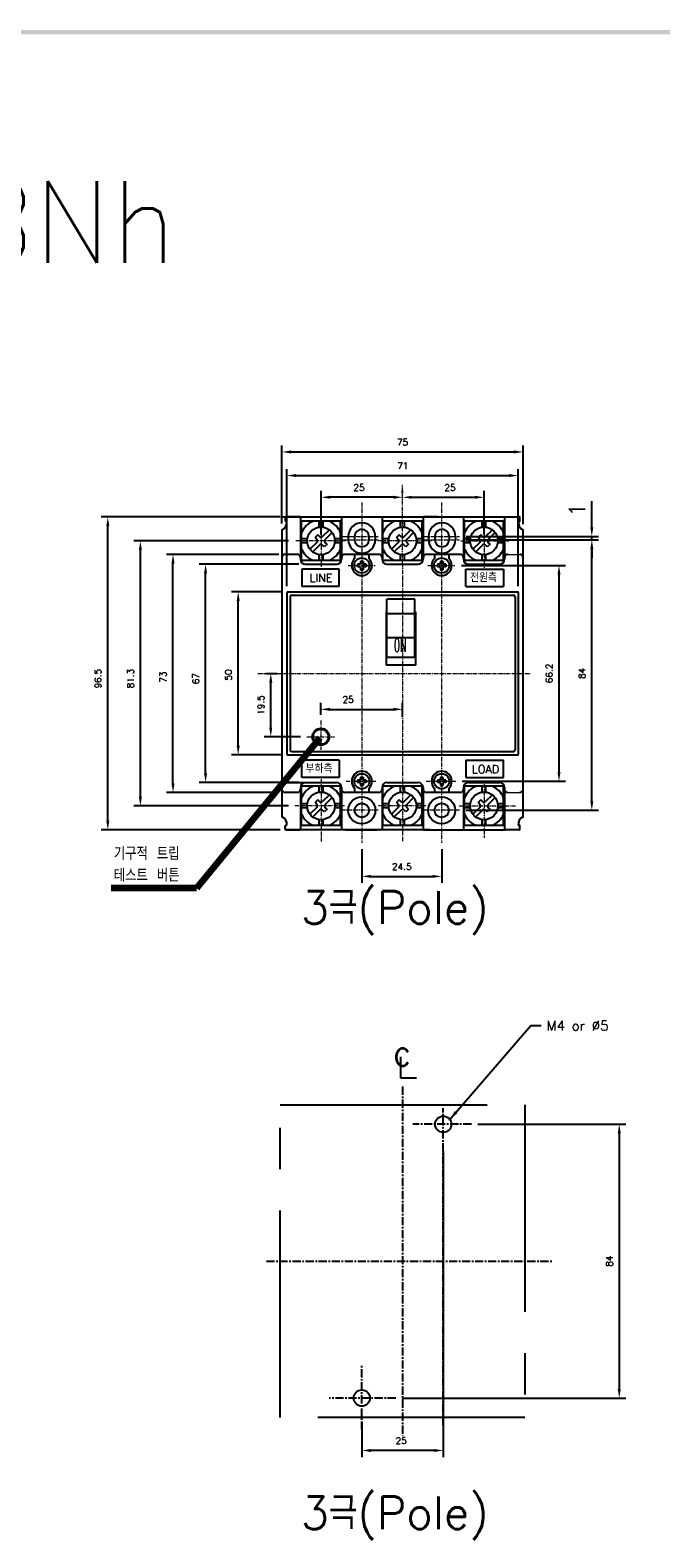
# Model space of a CAD drawing. Extents: x -28 to 1048, y -170 to 585.
# Tile 3 of 5: x 356 to 550, y 118 to 580. Entities that reach past the tile are written whole.
import ezdxf

# ---------------------------------------------------------------- set-up
doc = ezdxf.new("R2010")
doc.units = 0
doc.header["$MEASUREMENT"] = 0
doc.linetypes.add('CENTER', pattern=[2, 1.25, -0.25, 0.25, -0.25])
doc.linetypes.add('PHANTOMX2', pattern=[127, 63.5, -12.7, 12.7, -12.7, 12.7, -12.7])
for name, color, linetype in [('cen', 1, 'CENTER'), ('Device', 7, 'CONTINUOUS'), ('di', 3, 'CONTINUOUS'), ('DIM', 3, 'CONTINUOUS'), ('dwg', 7, 'CONTINUOUS'), ('NOTE', 4, 'CONTINUOUS'), ('ph', 6, 'PHANTOMX2')]:
    doc.layers.add(name, color=color, linetype=linetype)
doc.styles.add('K25', font='TXT', dxfattribs={"width": 0.9, "height": 2.5, "bigfont": 'TBHAN'})
doc.styles.add('KIM', font='ROMANS.shx', dxfattribs={"height": 5, "bigfont": 'GSG1.shx'})
doc.styles.get("Standard").update_dxf_attribs({"font": 'romans.shx', "height": 2, "bigfont": 'hgs.shx'})
doc.dimstyles.get("Standard").update_dxf_attribs({"dimscale": 0, "dimtxt": 2, "dimasz": 2, "dimexe": 0.5, "dimexo": 0.5, "dimgap": 1, "dimtad": 1, "dimdsep": 46, "dimtxsty": 'Standard', "dimcen": 0, "dimclrd": 3, "dimclre": 3, "dimclrt": 3, "dimadec": 0, "dimazin": 2, "dimtp": 0.1, "dimtm": 0.1, "dimtfac": 1, "dimtmove": 0, "dimatfit": 3, "dimfxl": 0, "dimtolj": 1, "dimarcsym": 0})
doc.dimstyles.new('STANDARD$0', dxfattribs={"dimtxt": 5, "dimasz": 5, "dimexe": 1, "dimexo": 2, "dimgap": 2, "dimtad": 1, "dimdec": 4, "dimzin": 12, "dimdsep": 46, "dimtxsty": 'KIM', "dimcen": -1, "dimdle": 0.1, "dimadec": 0, "dimazin": 0, "dimtfac": 1, "dimtdec": 4, "dimtmove": 0, "dimatfit": 3, "dimfxl": 0, "dimtolj": 1, "dimtzin": 0, "dimarcsym": 0})

# ---------------------------------------------------------------- blocks, each defined once
blk = doc.blocks.new('*D395')
at = {"layer": 'di'}
for p, q in [((433.62, 429.14), (433.62, 453.07)), ((436.42, 451.07), (504.82, 451.07)), ((507.62, 428.95), (507.62, 453.07))]:
    blk.add_line(p, q, dxfattribs=at)
for points in [[(436.42, 451.54), (436.42, 450.61), (433.62, 451.07)], [(504.82, 451.54), (504.82, 450.61), (507.62, 451.07)]]:
    blk.add_solid(points, dxfattribs=at)
at = {"layer": 'di', "insert": (470.62, 454.07), "char_height": 2, "attachment_point": 5}
blk.add_mtext('\\A1;75', dxfattribs=at)
blk = doc.blocks.new('*D396')
at = {"layer": 'di'}
for p, q in [((435.12, 409.94), (435.12, 445.82)), ((506.12, 409.94), (506.12, 445.82)), ((437.92, 443.82), (503.32, 443.82))]:
    blk.add_line(p, q, dxfattribs=at)
for points in [[(437.92, 444.29), (437.92, 443.36), (435.12, 443.82)], [(503.32, 444.29), (503.32, 443.36), (506.12, 443.82)]]:
    blk.add_solid(points, dxfattribs=at)
at = {"layer": 'di', "insert": (470.71, 446.82), "char_height": 2, "attachment_point": 5}
blk.add_mtext('\\A1;71', dxfattribs=at)
blk = doc.blocks.new('*D372')
at = {"layer": 'di'}
for p, q in [((470.62, 438.35), (470.62, 439.16)), ((473.42, 437.16), (492.82, 437.16)), ((495.62, 425.79), (495.62, 439.16))]:
    blk.add_line(p, q, dxfattribs=at)
for points in [[(473.42, 437.63), (473.42, 436.7), (470.62, 437.16)], [(492.82, 437.63), (492.82, 436.7), (495.62, 437.16)]]:
    blk.add_solid(points, dxfattribs=at)
at = {"layer": 'di', "insert": (485.17, 440.16), "char_height": 2, "attachment_point": 5}
blk.add_mtext('\\A1;25', dxfattribs=at)
blk = doc.blocks.new('*D371')
at = {"layer": 'di'}
for p, q in [((445.62, 425.79), (445.62, 439.16)), ((467.82, 437.16), (448.42, 437.16)), ((470.62, 438.35), (470.62, 439.16))]:
    blk.add_line(p, q, dxfattribs=at)
for points in [[(448.42, 437.63), (448.42, 436.69), (445.62, 437.16)], [(467.82, 437.63), (467.82, 436.69), (470.62, 437.16)]]:
    blk.add_solid(points, dxfattribs=at)
at = {"layer": 'di', "insert": (457.26, 440.16), "char_height": 2, "attachment_point": 5}
blk.add_mtext('\\A1;25', dxfattribs=at)
blk = doc.blocks.new('*D404')
at = {"layer": 'di'}
for p, q in [((483.12, 236.62), (483.12, 142.76)), ((458.12, 153.62), (458.12, 142.76)), ((480.32, 144.76), (460.92, 144.76))]:
    blk.add_line(p, q, dxfattribs=at)
for points in [[(460.92, 145.23), (460.92, 144.29), (458.12, 144.76)], [(480.32, 145.23), (480.32, 144.29), (483.12, 144.76)]]:
    blk.add_solid(points, dxfattribs=at)
at = {"layer": 'di', "insert": (470.18, 147.76), "char_height": 2, "attachment_point": 5}
blk.add_mtext('\\A1;25', dxfattribs=at)
blk = doc.blocks.new('*D406')
at = {"layer": 'di'}
for p, q in [((493.73, 244.84), (539.09, 244.84)), ((537.09, 242.04), (537.09, 163.64)), ((470.54, 160.84), (539.09, 160.84))]:
    blk.add_line(p, q, dxfattribs=at)
for points in [[(536.62, 242.04), (537.56, 242.04), (537.09, 244.84)], [(536.62, 163.64), (537.56, 163.64), (537.09, 160.84)]]:
    blk.add_solid(points, dxfattribs=at)
at = {"layer": 'di', "insert": (534.09, 202.84), "char_height": 2, "attachment_point": 5, "rotation": 90}
blk.add_mtext('\\A1;84', dxfattribs=at)
blk = doc.blocks.new('*D379')
at = {"layer": 'di'}
for p, q in [((438.82, 416.64), (408.19, 416.64)), ((410.19, 352.44), (410.19, 413.84)), ((438.82, 349.64), (408.19, 349.64))]:
    blk.add_line(p, q, dxfattribs=at)
for points in [[(409.73, 413.84), (410.66, 413.84), (410.19, 416.64)], [(409.73, 352.44), (410.66, 352.44), (410.19, 349.64)]]:
    blk.add_solid(points, dxfattribs=at)
at = {"layer": 'di', "insert": (407.19, 381.53), "char_height": 2, "attachment_point": 5, "rotation": 90}
blk.add_mtext('\\A1;67', dxfattribs=at)
blk = doc.blocks.new('*D380')
at = {"layer": 'di'}
for p, q in [((432.62, 419.64), (398.19, 419.64)), ((400.19, 349.44), (400.19, 416.84)), ((432.62, 346.64), (398.19, 346.64))]:
    blk.add_line(p, q, dxfattribs=at)
for points in [[(399.73, 416.84), (400.66, 416.84), (400.19, 419.64)], [(399.73, 349.44), (400.66, 349.44), (400.19, 346.64)]]:
    blk.add_solid(points, dxfattribs=at)
at = {"layer": 'di', "insert": (397.19, 382), "char_height": 2, "attachment_point": 5, "rotation": 90}
blk.add_mtext('\\A1;73', dxfattribs=at)
blk = doc.blocks.new('*D381')
at = {"layer": 'di'}
for p, q in [((433.32, 408.14), (418.19, 408.14)), ((420.19, 360.94), (420.19, 405.34)), ((433.32, 358.14), (418.19, 358.14))]:
    blk.add_line(p, q, dxfattribs=at)
for points in [[(419.73, 405.34), (420.66, 405.34), (420.19, 408.14)], [(419.73, 360.94), (420.66, 360.94), (420.19, 358.14)]]:
    blk.add_solid(points, dxfattribs=at)
at = {"layer": 'di', "insert": (417.19, 382.66), "char_height": 2, "attachment_point": 5, "rotation": 90}
blk.add_mtext('\\A1;50', dxfattribs=at)
blk = doc.blocks.new('*D382')
at = {"layer": 'di'}
for p, q in [((433.12, 431.14), (378.19, 431.14)), ((380.19, 337.94), (380.19, 428.34)), ((433.12, 335.14), (378.19, 335.14))]:
    blk.add_line(p, q, dxfattribs=at)
for points in [[(379.73, 428.34), (380.66, 428.34), (380.19, 431.14)], [(379.73, 337.94), (380.66, 337.94), (380.19, 335.14)]]:
    blk.add_solid(points, dxfattribs=at)
at = {"layer": 'di', "insert": (377.19, 381.53), "char_height": 2, "attachment_point": 5, "rotation": 90}
blk.add_mtext('\\A1;96.5', dxfattribs=at)
blk = doc.blocks.new('*D383')
at = {"layer": 'di'}
for p, q in [((435.61, 423.79), (388.19, 423.79)), ((390.19, 345.29), (390.19, 420.99)), ((435.62, 342.49), (388.19, 342.49))]:
    blk.add_line(p, q, dxfattribs=at)
for points in [[(389.73, 420.99), (390.66, 420.99), (390.19, 423.79)], [(389.73, 345.29), (390.66, 345.29), (390.19, 342.49)]]:
    blk.add_solid(points, dxfattribs=at)
at = {"layer": 'di', "insert": (387.19, 381.53), "char_height": 2, "attachment_point": 5, "rotation": 90}
blk.add_mtext('\\A1;81.3', dxfattribs=at)
blk = doc.blocks.new('*D384')
at = {"layer": 'di'}
for p, q in [((428.69, 383.14), (432.19, 383.14)), ((430.19, 366.49), (430.19, 380.34)), ((439.27, 363.69), (428.19, 363.69))]:
    blk.add_line(p, q, dxfattribs=at)
for points in [[(429.73, 380.34), (430.66, 380.34), (430.19, 383.14)], [(429.73, 366.49), (430.66, 366.49), (430.19, 363.69)]]:
    blk.add_solid(points, dxfattribs=at)
at = {"layer": 'di', "insert": (427.19, 373.42), "char_height": 2, "attachment_point": 5, "rotation": 90}
blk.add_mtext('\\A1;19.5', dxfattribs=at)
blk = doc.blocks.new('*D385')
at = {"layer": 'di'}
for p, q in [((445.53, 370.46), (445.53, 374.11)), ((448.33, 372.11), (467.82, 372.11)), ((470.62, 369.73), (470.62, 374.11))]:
    blk.add_line(p, q, dxfattribs=at)
for points in [[(448.33, 372.58), (448.33, 371.64), (445.53, 372.11)], [(467.82, 372.58), (467.82, 371.64), (470.62, 372.11)]]:
    blk.add_solid(points, dxfattribs=at)
at = {"layer": 'di', "insert": (453.91, 375.11), "char_height": 2, "attachment_point": 5}
blk.add_mtext('\\A1;25', dxfattribs=at)
blk = doc.blocks.new('*D386')
at = {"layer": 'di'}
for p, q in [((488.68, 416.24), (520.61, 416.24)), ((518.61, 352.84), (518.61, 413.44)), ((488.92, 350.04), (520.61, 350.04))]:
    blk.add_line(p, q, dxfattribs=at)
for points in [[(518.15, 413.44), (519.08, 413.44), (518.61, 416.24)], [(518.15, 352.84), (519.08, 352.84), (518.61, 350.04)]]:
    blk.add_solid(points, dxfattribs=at)
at = {"layer": 'di', "insert": (515.61, 383.14), "char_height": 2, "attachment_point": 5, "rotation": 90}
blk.add_mtext('\\A1;66.2', dxfattribs=at)
blk = doc.blocks.new('*D387')
at = {"layer": 'di'}
for p, q in [((490.1, 424.14), (530.68, 424.14)), ((528.68, 343.94), (528.68, 421.34)), ((490.1, 341.14), (530.68, 341.14))]:
    blk.add_line(p, q, dxfattribs=at)
for points in [[(528.21, 421.34), (529.14, 421.34), (528.68, 424.14)], [(528.21, 343.94), (529.14, 343.94), (528.68, 341.14)]]:
    blk.add_solid(points, dxfattribs=at)
at = {"layer": 'di', "insert": (525.68, 383.14), "char_height": 2, "attachment_point": 5, "rotation": 90}
blk.add_mtext('\\A1;84', dxfattribs=at)
blk = doc.blocks.new('*D388')
at = {"layer": 'di'}
for p, q in [((458.12, 329.19), (458.12, 318.87)), ((482.62, 329.19), (482.62, 318.87)), ((460.92, 320.87), (479.82, 320.87))]:
    blk.add_line(p, q, dxfattribs=at)
for points in [[(460.92, 321.34), (460.92, 320.41), (458.12, 320.87)], [(479.82, 321.34), (479.82, 320.41), (482.62, 320.87)]]:
    blk.add_solid(points, dxfattribs=at)
at = {"layer": 'di', "insert": (470.37, 323.87), "char_height": 2, "attachment_point": 5}
blk.add_mtext('\\A1;24.5', dxfattribs=at)
blk = doc.blocks.new('*D390')
at = {"layer": 'DIM'}
for p, q in [((528.68, 427.94), (528.68, 435.93)), ((490.1, 425.14), (530.68, 425.14)), ((492.1, 424.14), (530.68, 424.14)), ((528.68, 424.14), (528.68, 425.14)), ((528.68, 421.34), (528.68, 418.54))]:
    blk.add_line(p, q, dxfattribs=at)
for points in [[(528.21, 427.94), (529.14, 427.94), (528.68, 425.14)], [(528.21, 421.34), (529.14, 421.34), (528.68, 424.14)]]:
    blk.add_solid(points, dxfattribs=at)
at = {"layer": 'DIM', "insert": (524.18, 433.34), "char_height": 5, "attachment_point": 5, "rotation": 90, "style": 'KIM'}
blk.add_mtext('\\A1;1', dxfattribs=at)

msp = doc.modelspace()

# ---------------------------------------------------------------- linework, layer by layer
at = {"layer": 'cen', "lineweight": 5}
for p, q in [((470.615, 416.915), (470.615, 440.946)), ((458.115, 435.591), (458.115, 331.19)), ((482.615, 435.591), (482.615, 331.19)), ((445.615, 434.246), (445.615, 415.826)), ((495.615, 433.715), (495.615, 415.503)), ((453.079, 423.793), (437.612, 423.793)), ((452.346, 425.143), (463.095, 425.143)), ((452.346, 424.143), (463.095, 424.143)), ((479.537, 423.793), (463.061, 423.793)), ((477.346, 425.143), (488.095, 425.143)), ((477.346, 424.143), (488.095, 424.143)), ((488.489, 423.793), (503.193, 423.793)), ((453.891, 416.243), (462.178, 416.243)), ((470.615, 416.915), (470.615, 331.56)), ((478.391, 416.243), (486.678, 416.243)), ((426.194, 383.143), (509.759, 383.143)), ((445.528, 368.677), (445.528, 359.707)), ((441.268, 363.688), (449.752, 363.688)), ((445.615, 350.674), (445.615, 331.56)), ((453.319, 350.043), (462.423, 350.043)), ((477.819, 350.043), (486.923, 350.043)), ((495.615, 349.166), (495.615, 332.647)), ((452.847, 342.493), (437.621, 342.493)), ((477.717, 342.493), (463.241, 342.493)), ((488.009, 342.493), (505.217, 342.493)), ((463.095, 341.143), (452.321, 341.143)), ((488.095, 341.143), (477.321, 341.143))]:
    msp.add_line(p, q, dxfattribs=at)
at = {"layer": 'cen', "ltscale": 2}
for p, q in [((470.615, 256.382), (470.615, 149.214)), ((483.115, 152.481), (483.115, 249.748)), ((491.73, 244.841), (473.771, 244.841)), ((428.872, 202.841), (516.411, 202.841)), ((458.115, 151.186), (458.115, 170.692)), ((468.539, 160.841), (448.153, 160.841))]:
    msp.add_line(p, q, dxfattribs=at)
at = {"layer": 'Device', "linetype": 'Continuous'}
for p, q in [((433.915, 431.143), (506.315, 431.143)), ((434.615, 430.943), (434.615, 429.943)), ((434.615, 430.843), (434.615, 430.043)), ((439.115, 431.143), (434.815, 431.143)), ((439.315, 430.943), (439.315, 418.143)), ((451.115, 431.143), (464.115, 431.143)), ((451.915, 430.943), (451.915, 418.143)), ((464.315, 430.943), (464.315, 418.143)), ((476.915, 430.943), (476.915, 418.143)), ((481.415, 431.143), (477.115, 431.143)), ((489.315, 430.943), (489.315, 418.143)), ((501.915, 430.943), (501.915, 418.143)), ((506.615, 429.943), (506.615, 430.943)), ((506.615, 430.043), (506.615, 430.843)), ((433.615, 427.143), (433.615, 339.143)), ((433.615, 426.951), (433.615, 339.336)), ((434.815, 429.743), (435.115, 429.743)), ((435.115, 429.743), (434.915, 429.743)), ((439.615, 417.793), (439.615, 429.793)), ((451.615, 429.793), (439.615, 429.793)), ((444.625, 425.632), (443.777, 424.783)), ((445.262, 424.996), (444.625, 425.632)), ((445.015, 428.001), (445.015, 429.793)), ((448.166, 427.193), (445.969, 424.996)), ((446.215, 428.001), (446.215, 429.793)), ((449.015, 426.344), (446.817, 424.147)), ((451.615, 417.793), (451.615, 429.793)), ((464.615, 417.793), (464.615, 429.793)), ((476.615, 429.793), (464.615, 429.793)), ((469.625, 425.632), (468.777, 424.783)), ((470.262, 424.996), (469.625, 425.632)), ((470.015, 428.001), (470.015, 429.793)), ((473.166, 427.193), (470.969, 424.996)), ((471.215, 428.001), (471.215, 429.793)), ((474.015, 426.344), (471.817, 424.147)), ((476.615, 417.793), (476.615, 429.793)), ((489.615, 417.793), (489.615, 429.793)), ((501.615, 429.793), (489.615, 429.793)), ((494.625, 425.632), (493.777, 424.783)), ((495.262, 424.996), (494.625, 425.632)), ((495.015, 428.001), (495.015, 429.793)), ((498.166, 427.193), (495.969, 424.996)), ((496.215, 428.001), (496.215, 429.793)), ((499.015, 426.344), (496.817, 424.147)), ((501.615, 417.793), (501.615, 429.793)), ((506.415, 429.743), (506.115, 429.743)), ((506.115, 429.743), (506.315, 429.743)), ((507.615, 339.143), (507.615, 427.143)), ((441.408, 424.393), (439.615, 424.393)), ((441.408, 423.193), (439.615, 423.193)), ((444.413, 423.44), (442.216, 421.243)), ((445.262, 422.591), (443.064, 420.394)), ((444.413, 424.147), (443.777, 424.783)), ((446.605, 421.955), (445.969, 422.591)), ((447.454, 422.804), (446.605, 421.955)), ((447.454, 422.804), (446.817, 423.44)), ((451.615, 424.393), (449.823, 424.393)), ((451.615, 423.193), (449.823, 423.193)), ((453.965, 425.143), (453.965, 424.143)), ((455.915, 425.143), (455.915, 424.143)), ((460.315, 425.143), (460.315, 424.143)), ((462.265, 425.143), (462.265, 424.143)), ((466.408, 424.393), (464.615, 424.393)), ((466.408, 423.193), (464.615, 423.193)), ((469.413, 423.44), (467.216, 421.243)), ((470.262, 422.591), (468.064, 420.394)), ((469.413, 424.147), (468.777, 424.783)), ((471.605, 421.955), (470.969, 422.591)), ((472.454, 422.804), (471.605, 421.955)), ((472.454, 422.804), (471.817, 423.44)), ((476.615, 424.393), (474.823, 424.393)), ((476.615, 423.193), (474.823, 423.193)), ((478.571, 425.143), (478.571, 424.143)), ((480.521, 425.143), (480.521, 424.143)), ((484.921, 425.143), (484.921, 424.143)), ((486.871, 425.143), (486.871, 424.143)), ((491.408, 424.393), (489.615, 424.393)), ((491.408, 423.193), (489.615, 423.193)), ((494.413, 423.44), (492.216, 421.243)), ((495.262, 422.591), (493.064, 420.394)), ((494.413, 424.147), (493.777, 424.783)), ((496.605, 421.955), (495.969, 422.591)), ((497.454, 422.804), (496.605, 421.955)), ((497.454, 422.804), (496.817, 423.44)), ((501.615, 424.393), (499.823, 424.393)), ((501.615, 423.193), (499.823, 423.193)), ((433.615, 418.643), (433.615, 347.643)), ((438.315, 419.643), (434.615, 419.643)), ((439.315, 418.643), (439.315, 418.143)), ((451.615, 417.793), (439.615, 417.793)), ((440.815, 416.643), (450.415, 416.643)), ((445.015, 417.793), (445.015, 419.586)), ((446.215, 417.793), (446.215, 419.586)), ((451.915, 418.643), (451.915, 418.143)), ((463.315, 419.643), (452.915, 419.643)), ((455.915, 419.643), (455.915, 418.428)), ((456.819, 416.632), (456.819, 415.855)), ((457.402, 416.632), (456.819, 416.632)), ((457.726, 417.539), (457.726, 416.956)), ((457.726, 417.539), (458.504, 417.539)), ((458.504, 417.539), (458.504, 416.956)), ((459.411, 416.632), (458.828, 416.632)), ((459.411, 416.632), (459.411, 415.855)), ((460.315, 419.643), (460.315, 418.428)), ((464.315, 418.643), (464.315, 418.143)), ((476.615, 417.793), (464.615, 417.793)), ((465.815, 416.643), (475.415, 416.643)), ((470.015, 417.793), (470.015, 419.586)), ((471.215, 417.793), (471.215, 419.586)), ((476.915, 418.643), (476.915, 418.143)), ((488.315, 419.643), (477.915, 419.643)), ((480.415, 419.643), (480.415, 418.428)), ((481.902, 416.632), (481.319, 416.632)), ((481.319, 416.632), (481.319, 415.855)), ((482.226, 417.539), (483.004, 417.539)), ((482.226, 417.539), (482.226, 416.956)), ((483.004, 417.539), (483.004, 416.956)), ((483.911, 416.632), (483.328, 416.632)), ((483.911, 416.632), (483.911, 415.855)), ((484.815, 419.643), (484.815, 418.428)), ((489.315, 418.643), (489.315, 418.143)), ((501.615, 417.793), (489.615, 417.793)), ((490.815, 416.643), (500.415, 416.643)), ((495.015, 417.793), (495.015, 419.586)), ((496.215, 417.793), (496.215, 419.586)), ((501.915, 418.643), (501.915, 418.143)), ((507.615, 347.643), (507.615, 418.643)), ((439.669, 415.128), (439.669, 409.788)), ((451.21, 415.128), (439.669, 415.128)), ((451.21, 409.788), (451.21, 415.128)), ((457.402, 415.855), (456.819, 415.855)), ((457.726, 415.531), (457.726, 414.947)), ((457.726, 414.947), (458.504, 414.947)), ((458.504, 415.531), (458.504, 414.947)), ((459.411, 415.855), (458.828, 415.855)), ((481.902, 415.855), (481.319, 415.855)), ((482.226, 415.531), (482.226, 414.947)), ((482.226, 414.947), (483.004, 414.947)), ((483.004, 415.531), (483.004, 414.947)), ((483.911, 415.855), (483.328, 415.855)), ((490.02, 409.788), (490.02, 415.128)), ((490.02, 415.128), (501.562, 415.128)), ((501.562, 415.128), (501.562, 409.788)), ((435.115, 407.943), (435.115, 358.343)), ((435.115, 407.943), (435.115, 358.343)), ((435.315, 408.143), (505.915, 408.143)), ((435.315, 408.143), (480.915, 408.143)), ((436.615, 407.143), (504.615, 407.143)), ((451.21, 409.788), (439.669, 409.788)), ((490.02, 409.788), (501.562, 409.788)), ((506.115, 407.943), (506.115, 358.343)), ((506.115, 407.943), (506.115, 358.343)), ((436.115, 406.643), (436.115, 359.643)), ((465.815, 388.143), (465.815, 405.945)), ((474.415, 405.945), (465.815, 405.945)), ((474.415, 388.143), (474.415, 405.945)), ((505.115, 406.643), (505.115, 359.643)), ((465.615, 401.975), (465.615, 385.664)), ((465.815, 401.975), (465.615, 401.975)), ((465.615, 400.543), (465.815, 400.543)), ((465.615, 400.543), (465.815, 400.543)), ((474.415, 401.362), (465.815, 401.362)), ((474.615, 401.975), (474.415, 401.975)), ((474.415, 400.543), (474.615, 400.543)), ((474.415, 400.543), (474.615, 400.543)), ((474.615, 401.975), (474.615, 385.664)), ((465.815, 394.16), (474.415, 394.16)), ((465.615, 388.143), (474.615, 388.143)), ((465.615, 388.143), (474.615, 388.143)), ((474.615, 385.664), (465.615, 385.664)), ((435.315, 358.143), (505.915, 358.143)), ((435.315, 358.143), (480.915, 358.143)), ((436.615, 359.143), (504.615, 359.143)), ((439.669, 351.159), (439.669, 356.499)), ((451.21, 356.499), (439.669, 356.499)), ((451.21, 356.499), (451.21, 351.159)), ((490.02, 356.499), (490.02, 351.159)), ((490.02, 356.499), (501.562, 356.499)), ((501.562, 351.159), (501.562, 356.499)), ((435.115, 349.643), (450.415, 349.643)), ((439.315, 348.143), (439.315, 335.343)), ((439.315, 348.143), (439.315, 347.643)), ((439.615, 336.493), (439.615, 348.493)), ((451.615, 348.493), (439.615, 348.493)), ((451.21, 351.159), (439.669, 351.159)), ((440.815, 349.643), (450.415, 349.643)), ((445.015, 346.701), (445.015, 348.493)), ((446.215, 346.701), (446.215, 348.493)), ((451.615, 336.493), (451.615, 348.493)), ((451.915, 348.143), (451.915, 335.343)), ((451.915, 348.143), (451.915, 347.643)), ((455.915, 347.859), (455.915, 346.643)), ((456.819, 350.432), (456.819, 349.655)), ((457.402, 350.432), (456.819, 350.432)), ((457.402, 349.655), (456.819, 349.655)), ((457.726, 351.339), (457.726, 350.756)), ((457.726, 351.339), (458.504, 351.339)), ((457.726, 349.331), (457.726, 348.747)), ((457.726, 348.747), (458.504, 348.747)), ((458.504, 351.339), (458.504, 350.756)), ((458.504, 349.331), (458.504, 348.747)), ((459.411, 350.432), (458.828, 350.432)), ((459.411, 349.655), (458.828, 349.655)), ((459.411, 350.432), (459.411, 349.655)), ((460.315, 347.859), (460.315, 346.643)), ((464.315, 348.143), (464.315, 335.343)), ((464.315, 348.143), (464.315, 347.643)), ((464.615, 336.493), (464.615, 348.493)), ((476.615, 348.493), (464.615, 348.493)), ((465.815, 349.643), (475.415, 349.643)), ((470.015, 346.701), (470.015, 348.493)), ((471.215, 346.701), (471.215, 348.493)), ((476.615, 336.493), (476.615, 348.493)), ((476.915, 348.143), (476.915, 335.343)), ((476.915, 348.143), (476.915, 347.643)), ((480.415, 347.859), (480.415, 346.643)), ((481.902, 350.432), (481.319, 350.432)), ((481.319, 350.432), (481.319, 349.655)), ((481.902, 349.655), (481.319, 349.655)), ((482.226, 351.339), (483.004, 351.339)), ((482.226, 351.339), (482.226, 350.756)), ((482.226, 349.331), (482.226, 348.747)), ((482.226, 348.747), (483.004, 348.747)), ((483.004, 351.339), (483.004, 350.756)), ((483.004, 349.331), (483.004, 348.747)), ((483.911, 350.432), (483.328, 350.432)), ((483.911, 349.655), (483.328, 349.655)), ((483.911, 350.432), (483.911, 349.655)), ((484.815, 347.859), (484.815, 346.643)), ((489.315, 348.143), (489.315, 335.343)), ((489.315, 348.143), (489.315, 347.643)), ((489.615, 336.493), (489.615, 348.493)), ((501.615, 348.493), (489.615, 348.493)), ((490.02, 351.159), (501.562, 351.159)), ((490.815, 349.643), (500.415, 349.643)), ((495.015, 346.701), (495.015, 348.493)), ((496.215, 346.701), (496.215, 348.493)), ((501.615, 336.493), (501.615, 348.493)), ((501.915, 348.143), (501.915, 335.343)), ((501.915, 348.143), (501.915, 347.643)), ((438.315, 346.643), (434.615, 346.643)), ((441.408, 343.093), (439.615, 343.093)), ((444.625, 344.332), (443.777, 343.483)), ((444.413, 342.847), (443.777, 343.483)), ((445.262, 343.696), (444.625, 344.332)), ((448.166, 345.893), (445.969, 343.696)), ((449.015, 345.044), (446.817, 342.847)), ((451.615, 343.093), (449.823, 343.093)), ((463.315, 346.643), (452.915, 346.643)), ((466.408, 343.093), (464.615, 343.093)), ((469.625, 344.332), (468.777, 343.483)), ((469.413, 342.847), (468.777, 343.483)), ((470.262, 343.696), (469.625, 344.332)), ((473.166, 345.893), (470.969, 343.696)), ((474.015, 345.044), (471.817, 342.847)), ((476.615, 343.093), (474.823, 343.093)), ((488.315, 346.643), (477.915, 346.643)), ((491.408, 343.093), (489.615, 343.093)), ((494.625, 344.332), (493.777, 343.483)), ((494.413, 342.847), (493.777, 343.483)), ((495.262, 343.696), (494.625, 344.332)), ((498.166, 345.893), (495.969, 343.696)), ((499.015, 345.044), (496.817, 342.847)), ((501.615, 343.093), (499.823, 343.093)), ((441.408, 341.893), (439.615, 341.893)), ((444.413, 342.14), (442.216, 339.943)), ((445.262, 341.291), (443.064, 339.094)), ((445.015, 336.493), (445.015, 338.286)), ((446.605, 340.655), (445.969, 341.291)), ((446.215, 336.493), (446.215, 338.286)), ((447.454, 341.504), (446.605, 340.655)), ((447.454, 341.504), (446.817, 342.14)), ((451.615, 341.893), (449.823, 341.893)), ((466.408, 341.893), (464.615, 341.893)), ((469.413, 342.14), (467.216, 339.943)), ((470.262, 341.291), (468.064, 339.094)), ((470.015, 336.493), (470.015, 338.286)), ((471.605, 340.655), (470.969, 341.291)), ((471.215, 336.493), (471.215, 338.286)), ((472.454, 341.504), (471.605, 340.655)), ((472.454, 341.504), (471.817, 342.14)), ((476.615, 341.893), (474.823, 341.893)), ((491.408, 341.893), (489.615, 341.893)), ((494.413, 342.14), (492.216, 339.943)), ((495.262, 341.291), (493.064, 339.094)), ((495.015, 336.493), (495.015, 338.286)), ((496.605, 340.655), (495.969, 341.291)), ((496.215, 336.493), (496.215, 338.286)), ((497.454, 341.504), (496.605, 340.655)), ((497.454, 341.504), (496.817, 342.14)), ((501.615, 341.893), (499.823, 341.893)), ((434.615, 335.343), (434.615, 336.343)), ((434.615, 335.443), (434.615, 336.243)), ((434.815, 336.543), (435.115, 336.543)), ((434.815, 335.143), (439.115, 335.143)), ((435.115, 336.543), (434.915, 336.543)), ((437.115, 335.143), (434.915, 335.143)), ((438.465, 335.143), (437.115, 335.143)), ((453.765, 335.143), (438.465, 335.143)), ((451.615, 336.493), (439.615, 336.493)), ((464.115, 335.143), (451.115, 335.143)), ((453.265, 335.143), (462.965, 335.143)), ((477.765, 335.143), (462.465, 335.143)), ((476.615, 336.493), (464.615, 336.493)), ((477.115, 335.143), (502.115, 335.143)), ((479.115, 335.143), (477.765, 335.143)), ((501.615, 336.493), (489.615, 336.493)), ((506.315, 335.143), (502.115, 335.143)), ((506.415, 336.543), (506.115, 336.543)), ((506.115, 336.543), (506.315, 336.543)), ((506.615, 335.343), (506.615, 336.343)), ((506.615, 335.443), (506.615, 336.243))]:
    msp.add_line(p, q, dxfattribs=at)
at = {"layer": 'Device', "lineweight": 5}
for p, q in [((502.915, 419.643), (506.615, 419.643)), ((502.915, 346.643), (506.615, 346.643))]:
    msp.add_line(p, q, dxfattribs=at)
at = {"layer": 'Device', "linetype": 'Continuous'}
for centre, radius in [((445.615, 423.793), 4.25), ((470.615, 423.793), 4.25), ((495.615, 423.793), 4.25), ((458.115, 416.243), 2.33), ((482.615, 416.243), 2.33), ((445.528, 363.688), 2.6), ((445.528, 363.688), 2.3), ((458.115, 350.043), 2.33), ((482.615, 350.043), 2.33), ((445.615, 342.493), 4.25), ((458.115, 341.143), 4.15), ((458.115, 341.143), 4.15), ((458.115, 341.143), 2.2), ((470.615, 342.493), 4.25), ((482.615, 341.143), 4.15), ((482.615, 341.143), 4.15), ((482.615, 341.143), 2.2), ((495.615, 342.493), 4.25)]:
    msp.add_circle(centre, radius, dxfattribs=at)
for centre, radius, start, end in [((434.815, 430.943), 0.2, 90, 180), ((434.915, 430.843), 0.3, 90, 180), ((439.115, 430.943), 0.2, 0, 90), ((452.115, 430.943), 0.2, 90, 180), ((464.115, 430.943), 0.2, 0, 90), ((477.115, 430.943), 0.2, 90, 180), ((489.115, 430.943), 0.2, 0, 90), ((502.115, 430.943), 0.2, 90, 180), ((506.315, 430.843), 0.3, 0, 90), ((506.415, 430.943), 0.2, 0, 90), ((432.633, 429.443), 2.5, 293.12459, 6.91213), ((433.915, 426.951), 0.3, 116.73831, 180), ((432.671, 429.421), 2.465, 296.73831, 7.51836), ((434.915, 430.043), 0.3, 180, 270), ((434.815, 429.943), 0.2, 180, 270), ((445.615, 423.793), 6.5, 112.61986, 157.38014), ((445.615, 423.793), 6.5, 22.61986, 67.38014), ((458.115, 425.143), 4.15, 0, 180), ((458.115, 425.143), 4.15, 0, 180), ((458.115, 425.143), 2.2, 0, 180), ((470.615, 423.793), 6.5, 112.61986, 157.38014), ((470.615, 423.793), 6.5, 22.61986, 67.38014), ((482.721, 425.143), 4.15, 0, 180), ((482.721, 425.143), 4.15, 0, 180), ((482.721, 425.143), 2.2, 0, 180), ((495.615, 423.793), 6.5, 112.61986, 157.38014), ((495.615, 423.793), 6.5, 22.61986, 67.38014), ((508.559, 429.421), 2.465, 172.48164, 243.26169), ((508.597, 429.443), 2.5, 173.08787, 246.87541), ((506.315, 430.043), 0.3, 270, 0), ((506.415, 429.943), 0.2, 270, 0), ((507.315, 426.951), 0.3, 0, 63.26169), ((445.615, 423.793), 6.5, 202.61986, 247.38014), ((444.06, 423.793), 0.5, 315, 45), ((445.615, 425.349), 0.5, 225, 315), ((445.615, 422.238), 0.5, 45, 135), ((447.171, 423.793), 0.5, 135, 225), ((445.615, 423.793), 6.5, 292.61986, 337.38014), ((458.115, 424.143), 4.15, 180, 0), ((458.115, 424.143), 4.15, 180, 0), ((458.115, 424.143), 2.2, 180, 0), ((470.615, 423.793), 6.5, 202.61986, 247.38014), ((469.06, 423.793), 0.5, 315, 45), ((470.615, 425.349), 0.5, 225, 315), ((470.615, 422.238), 0.5, 45, 135), ((472.171, 423.793), 0.5, 135, 225), ((470.615, 423.793), 6.5, 292.61986, 337.38014), ((482.721, 424.143), 4.15, 180, 0), ((482.721, 424.143), 4.15, 180, 0), ((482.721, 424.143), 2.2, 180, 0), ((495.615, 423.793), 6.5, 202.61986, 247.38014), ((494.06, 423.793), 0.5, 315, 45), ((495.615, 425.349), 0.5, 225, 315), ((495.615, 422.238), 0.5, 45, 135), ((497.171, 423.793), 0.5, 135, 225), ((495.615, 423.793), 6.5, 292.61986, 337.38014), ((434.615, 418.643), 1, 90, 180), ((438.315, 418.643), 1, 0, 90), ((440.815, 418.143), 1.5, 180, 270), ((440.815, 418.143), 1.5, 180, 270), ((450.415, 418.143), 1.5, 270, 0), ((450.415, 418.143), 1.5, 270, 0), ((452.915, 418.643), 1, 90, 180), ((458.115, 416.243), 3.1, 135.20868, 44.79132), ((457.402, 416.956), 0.324, 270, 0), ((458.828, 416.956), 0.324, 180, 270), ((463.315, 418.643), 1, 0, 90), ((465.815, 418.143), 1.5, 180, 270), ((465.815, 418.143), 1.5, 180, 270), ((475.415, 418.143), 1.5, 270, 0), ((475.415, 418.143), 1.5, 270, 0), ((477.915, 418.643), 1, 90, 180), ((482.615, 416.243), 3.1, 135.20868, 44.79132), ((481.902, 416.956), 0.324, 270, 0), ((483.328, 416.956), 0.324, 180, 270), ((488.315, 418.643), 1, 0, 90), ((490.815, 418.143), 1.5, 180, 270), ((490.815, 418.143), 1.5, 180, 270), ((500.415, 418.143), 1.5, 270, 0), ((500.415, 418.143), 1.5, 270, 0), ((502.915, 418.643), 1, 90, 180), ((506.615, 418.643), 1, 0, 90), ((457.402, 415.531), 0.324, 0, 90), ((458.828, 415.531), 0.324, 90, 180), ((481.902, 415.531), 0.324, 0, 90), ((483.328, 415.531), 0.324, 90, 180), ((435.315, 407.943), 0.2, 90, 180), ((435.315, 407.943), 0.2, 90, 180), ((435.315, 407.943), 0.2, 90, 180), ((435.315, 407.943), 0.2, 90, 180), ((436.615, 406.643), 0.5, 90, 180), ((504.615, 406.643), 0.5, 0, 90), ((505.915, 407.943), 0.2, 0, 90), ((505.915, 407.943), 0.2, 0, 90), ((435.315, 358.343), 0.2, 180, 270), ((435.315, 358.343), 0.2, 180, 270), ((436.615, 359.643), 0.5, 180, 270), ((504.615, 359.643), 0.5, 270, 0), ((505.915, 358.343), 0.2, 270, 0), ((505.915, 358.343), 0.2, 270, 0), ((458.115, 350.043), 3.1, 315.20868, 224.79132), ((482.615, 350.043), 3.1, 315.20868, 224.79132), ((434.615, 347.643), 1, 180, 270), ((438.315, 347.643), 1, 270, 0), ((440.815, 348.143), 1.5, 90, 180), ((440.815, 348.143), 1.5, 90, 180), ((445.615, 342.493), 6.5, 112.61986, 157.38014), ((445.615, 342.493), 6.5, 22.61986, 67.38014), ((450.415, 348.143), 1.5, 0, 90), ((450.415, 348.143), 1.5, 0, 90), ((452.915, 347.643), 1, 180, 270), ((457.402, 350.756), 0.324, 270, 0), ((457.402, 349.331), 0.324, 0, 90), ((458.828, 350.756), 0.324, 180, 270), ((458.828, 349.331), 0.324, 90, 180), ((463.315, 347.643), 1, 270, 0), ((465.815, 348.143), 1.5, 90, 180), ((465.815, 348.143), 1.5, 90, 180), ((470.615, 342.493), 6.5, 112.61986, 157.38014), ((470.615, 342.493), 6.5, 22.61986, 67.38014), ((475.415, 348.143), 1.5, 0, 90), ((475.415, 348.143), 1.5, 0, 90), ((477.915, 347.643), 1, 180, 270), ((481.902, 350.756), 0.324, 270, 0), ((481.902, 349.331), 0.324, 0, 90), ((483.328, 350.756), 0.324, 180, 270), ((483.328, 349.331), 0.324, 90, 180), ((488.315, 347.643), 1, 270, 0), ((490.815, 348.143), 1.5, 90, 180), ((490.815, 348.143), 1.5, 90, 180), ((495.615, 342.493), 6.5, 112.61986, 157.38014), ((495.615, 342.493), 6.5, 22.61986, 67.38014), ((500.415, 348.143), 1.5, 0, 90), ((500.415, 348.143), 1.5, 0, 90), ((502.915, 347.643), 1, 180, 270), ((506.615, 347.643), 1, 270, 0), ((444.06, 342.493), 0.5, 315, 45), ((445.615, 344.049), 0.5, 225, 315), ((447.171, 342.493), 0.5, 135, 225), ((469.06, 342.493), 0.5, 315, 45), ((470.615, 344.049), 0.5, 225, 315), ((472.171, 342.493), 0.5, 135, 225), ((494.06, 342.493), 0.5, 315, 45), ((495.615, 344.049), 0.5, 225, 315), ((497.171, 342.493), 0.5, 135, 225), ((433.915, 339.336), 0.3, 180, 243.26169), ((432.633, 336.844), 2.5, 353.08787, 66.87541), ((432.671, 336.866), 2.465, 352.48164, 63.26169), ((445.615, 342.493), 6.5, 202.61986, 247.38014), ((445.615, 340.938), 0.5, 45, 135), ((445.615, 342.493), 6.5, 292.61986, 337.38014), ((470.615, 342.493), 6.5, 202.61986, 247.38014), ((470.615, 340.938), 0.5, 45, 135), ((470.615, 342.493), 6.5, 292.61986, 337.38014), ((495.615, 342.493), 6.5, 202.61986, 247.38014), ((495.615, 340.938), 0.5, 45, 135), ((495.615, 342.493), 6.5, 292.61986, 337.38014), ((508.559, 336.866), 2.465, 116.73831, 187.51836), ((508.597, 336.844), 2.5, 113.12459, 186.91213), ((507.315, 339.336), 0.3, 296.73831, 0), ((434.815, 336.343), 0.2, 90, 180), ((434.915, 336.243), 0.3, 90, 180), ((434.915, 335.443), 0.3, 180, 270), ((434.815, 335.343), 0.2, 180, 270), ((439.115, 335.343), 0.2, 270, 0), ((452.115, 335.343), 0.2, 180, 270), ((464.115, 335.343), 0.2, 270, 0), ((477.115, 335.343), 0.2, 180, 270), ((489.115, 335.343), 0.2, 270, 0), ((502.115, 335.343), 0.2, 180, 270), ((506.315, 336.243), 0.3, 0, 90), ((506.315, 335.443), 0.3, 270, 0), ((506.415, 336.343), 0.2, 0, 90), ((506.415, 335.343), 0.2, 270, 0)]:
    msp.add_arc(centre, radius, start, end, dxfattribs=at)
at = {"layer": 'dwg', "color": 7}
for centre in [(483.115, 244.841), (458.115, 160.841)]:
    msp.add_circle(centre, 2.5, dxfattribs=at)
at = {"layer": 'dwg'}
msp.add_trace([(-17.077, 580.453), (-15.777, 579.153), (1043.723, 580.453), (1042.423, 579.153)], dxfattribs=at)
at = {"layer": 'NOTE'}
for p, q in [((469.976, 265.554), (469.976, 259.035)), ((469.976, 259.035), (474.932, 259.035))]:
    msp.add_line(p, q, dxfattribs=at)
at = {"layer": 'ph'}
for p, q in [((433.115, 154.841), (433.115, 250.841)), ((433.115, 250.841), (508.115, 250.841)), ((508.115, 250.841), (508.115, 154.841)), ((508.115, 154.841), (433.115, 154.841))]:
    msp.add_line(p, q, dxfattribs=at)

# ---------------------------------------------------------------- texts
at = {"layer": 'Device', "linetype": 'Continuous', "width": 0.5}
msp.add_text('ON', height=4, dxfattribs=at).set_placement((467.967, 389.788))
at = {"layer": 'Device', "linetype": 'Continuous', "char_height": 2.5, "attachment_point": 1}
for s, insert in [('LINE', (442.052, 413.712)), ('전원측', (491.312, 413.685)), ('부하측', (440.87, 355.082)), ('LOAD', (491.887, 355.007))]:
    msp.add_mtext(s, dxfattribs=dict(at, insert=insert))
at = {"layer": 'di', "insert": (402.234, 319.217), "char_height": 4, "attachment_point": 9}
msp.add_mtext('기구적 트립 \\P테스트 버튼', dxfattribs=at)
at = {"layer": 'di', "char_height": 10, "width": 116.39597, "attachment_point": 1}
for insert in [(439.457, 316.321), (439.457, 130.636)]:
    msp.add_mtext('{\\Fromans,hgs|c129;3극(Pole)}', dxfattribs=dict(at, insert=insert))
at = {"layer": 'DIM', "insert": (156.133, 534.126), "char_height": 25, "width": 782.77285, "attachment_point": 1}
msp.add_mtext('DBE 52,53BNh', dxfattribs=at)
at = {"layer": 'DIM', "insert": (514.779, 276.585), "char_height": 3, "attachment_point": 1}
msp.add_mtext('M4 or %%C5', dxfattribs=at)
at = {"layer": 'NOTE', "style": 'K25', "width": 0.9}
msp.add_text('c', height=7.925, dxfattribs=at).set_placement((467.76, 262.784))

# ---------------------------------------------------------------- dimensions: what is measured, and where the dimension line sits
at = {"layer": 'di'}
for base, p1, p2, angle, text, override, picture, middle in [((507.615, 451.072), (433.615, 427.143), (507.615, 426.951), 180, '75', {"dimtxt": 3, "dimasz": 2.8, "dimexe": 2, "dimdec": 2, "dimzin": 8, "dimtxsty": 'Standard', "dimcen": 0, "dimclrd": 256, "dimclre": 256, "dimclrt": 256, "dimadec": 2, "dimazin": 2, "dimtfac": 0.6, "dimtdec": 2, "dimtzin": 8, "dimlwd": 65535, "dimlwe": 65535, "dimarcsym": 1}, '*D395', (470.615, 451.072)), ((380.195, 431.143), (435.115, 335.143), (435.115, 431.143), 90, '96.5', {"dimtxt": 3, "dimasz": 2.8, "dimexe": 2, "dimdec": 2, "dimzin": 8, "dimtxsty": 'Standard', "dimcen": 0, "dimclrd": 256, "dimclre": 256, "dimclrt": 256, "dimadec": 2, "dimazin": 2, "dimtfac": 0.6, "dimtdec": 2, "dimtmove": 0, "dimtzin": 8, "dimlwd": 65535, "dimlwe": 65535, "dimarcsym": 1}, '*D382', (380.195, 381.53)), ((390.195, 423.793), (437.621, 342.493), (437.612, 423.793), 90, '81.3', {"dimtxt": 3, "dimasz": 2.8, "dimexe": 2, "dimdec": 2, "dimzin": 8, "dimtxsty": 'Standard', "dimcen": 0, "dimclrd": 256, "dimclre": 256, "dimclrt": 256, "dimadec": 2, "dimazin": 2, "dimtfac": 0.6, "dimtdec": 2, "dimtmove": 0, "dimtzin": 8, "dimlwd": 65535, "dimlwe": 65535, "dimarcsym": 1}, '*D383', (390.195, 381.53)), ((528.677, 424.143), (488.095, 341.143), (488.095, 424.143), 90, '84', {"dimtxt": 3, "dimasz": 2.8, "dimexe": 2, "dimdec": 2, "dimzin": 8, "dimtxsty": 'Standard', "dimcen": 0, "dimclrd": 256, "dimclre": 256, "dimclrt": 256, "dimadec": 2, "dimazin": 2, "dimtfac": 0.6, "dimtdec": 2, "dimtzin": 8, "dimlwd": 65535, "dimlwe": 65535, "dimarcsym": 1}, '*D387', (528.677, 383.143)), ((410.195, 416.643), (440.815, 349.643), (440.815, 416.643), 90, '67', {"dimtxt": 3, "dimasz": 2.8, "dimexe": 2, "dimdec": 2, "dimzin": 8, "dimtxsty": 'Standard', "dimcen": 0, "dimclrd": 256, "dimclre": 256, "dimclrt": 256, "dimadec": 2, "dimazin": 2, "dimtfac": 0.6, "dimtdec": 2, "dimtmove": 0, "dimtzin": 8, "dimlwd": 65535, "dimlwe": 65535, "dimarcsym": 1}, '*D379', (410.195, 381.53)), ((518.614, 416.243), (486.923, 350.043), (486.678, 416.243), 90, '66.2', {"dimtxt": 3, "dimasz": 2.8, "dimexe": 2, "dimdec": 2, "dimzin": 8, "dimtxsty": 'Standard', "dimcen": 0, "dimclrd": 256, "dimclre": 256, "dimclrt": 256, "dimadec": 2, "dimazin": 2, "dimtfac": 0.6, "dimtdec": 2, "dimtzin": 8, "dimlwd": 65535, "dimlwe": 65535, "dimarcsym": 1}, '*D386', (518.614, 383.143)), ((430.195, 383.143), (441.268, 363.688), (426.694, 383.143), 90, '19.5', {"dimtxt": 3, "dimasz": 2.8, "dimexe": 2, "dimdec": 2, "dimzin": 8, "dimtxsty": 'Standard', "dimcen": 0, "dimclrd": 256, "dimclre": 256, "dimclrt": 256, "dimadec": 2, "dimazin": 2, "dimtfac": 0.6, "dimtdec": 2, "dimtmove": 0, "dimtzin": 8, "dimlwd": 65535, "dimlwe": 65535, "dimarcsym": 1}, '*D384', (430.195, 373.416)), ((470.615, 372.11), (445.528, 368.463), (470.615, 367.734), 180, '25', {"dimtxt": 3, "dimasz": 2.8, "dimexe": 2, "dimdec": 2, "dimzin": 8, "dimtxsty": 'Standard', "dimcen": 0, "dimclrd": 256, "dimclre": 256, "dimclrt": 256, "dimadec": 2, "dimazin": 2, "dimtfac": 0.6, "dimtdec": 2, "dimtzin": 8, "dimlwd": 65535, "dimlwe": 65535, "dimarcsym": 1}, '*D385', (453.909, 372.11))]:
    dim = msp.add_linear_dim(base=base, p1=p1, p2=p2, angle=angle, text=text, dimstyle='STANDARD$0', override=override, dxfattribs=at)
    dim.commit()
    dim.dimension.update_dxf_attribs({"geometry": picture, "text_midpoint": middle, "dimtype": 160})
for base, p1, p2, angle, override, picture, middle in [((506.115, 443.822), (435.115, 407.943), (506.115, 407.943), 180, {"dimtxt": 3, "dimasz": 2.8, "dimexe": 2, "dimdec": 2, "dimzin": 8, "dimtxsty": 'Standard', "dimcen": 0, "dimclrd": 256, "dimclre": 256, "dimclrt": 256, "dimadec": 2, "dimazin": 2, "dimtfac": 0.6, "dimtdec": 2, "dimtzin": 8, "dimlwd": 65535, "dimlwe": 65535, "dimarcsym": 1}, '*D396', (470.713, 443.822)), ((400.195, 419.643), (434.615, 346.643), (434.615, 419.643), 90, {"dimtxt": 3, "dimasz": 2.8, "dimexe": 2, "dimdec": 2, "dimzin": 8, "dimtxsty": 'Standard', "dimcen": 0, "dimclrd": 256, "dimclre": 256, "dimclrt": 256, "dimadec": 2, "dimazin": 2, "dimtfac": 0.6, "dimtdec": 2, "dimtmove": 0, "dimtzin": 8, "dimlwd": 65535, "dimlwe": 65535, "dimarcsym": 1}, '*D380', (400.195, 382)), ((420.195, 408.143), (435.315, 358.143), (435.315, 408.143), 90, {"dimtxt": 3, "dimasz": 2.8, "dimexe": 2, "dimdec": 2, "dimzin": 8, "dimtxsty": 'Standard', "dimcen": 0, "dimclrd": 256, "dimclre": 256, "dimclrt": 256, "dimadec": 2, "dimazin": 2, "dimtfac": 0.6, "dimtdec": 2, "dimtmove": 0, "dimtzin": 8, "dimlwd": 65535, "dimlwe": 65535, "dimarcsym": 1}, '*D381', (420.195, 382.656))]:
    dim = msp.add_linear_dim(base=base, p1=p1, p2=p2, angle=angle, dimstyle='STANDARD$0', override=override, dxfattribs=at)
    dim.commit()
    dim.dimension.update_dxf_attribs({"geometry": picture, "text_midpoint": middle, "dimtype": 160})
for base, p1, p2, picture, middle in [((445.615, 437.16), (470.615, 436.347), (445.615, 423.793), '*D371', (457.259, 437.16)), ((495.615, 437.165), (470.615, 436.347), (495.615, 423.793), '*D372', (485.167, 437.165)), ((482.615, 320.872), (458.115, 331.19), (482.615, 331.19), '*D388', (470.365, 320.872)), ((458.115, 144.759), (483.115, 238.624), (458.115, 155.624), '*D404', (470.183, 144.759))]:
    dim = msp.add_linear_dim(base=base, p1=p1, p2=p2, dimstyle='STANDARD$0', override={"dimtxt": 3, "dimasz": 2.8, "dimexe": 2, "dimdec": 2, "dimzin": 8, "dimtxsty": 'Standard', "dimcen": 0, "dimclrd": 256, "dimclre": 256, "dimclrt": 256, "dimadec": 2, "dimazin": 2, "dimtfac": 0.6, "dimtdec": 2, "dimtzin": 8, "dimlwd": 65535, "dimlwe": 65535, "dimarcsym": 1}, dxfattribs=at)
    dim.commit()
    dim.dimension.update_dxf_attribs({"geometry": picture, "text_midpoint": middle, "dimtype": 160})
dim = msp.add_linear_dim(base=(537.089, 160.841), p1=(491.73, 244.841), p2=(468.539, 160.841), angle=90, dimstyle='STANDARD$0', override={"dimtxt": 3, "dimasz": 2.8, "dimexe": 2, "dimdec": 2, "dimzin": 8, "dimtxsty": 'Standard', "dimcen": 0, "dimclrd": 256, "dimclre": 256, "dimclrt": 256, "dimadec": 2, "dimazin": 2, "dimtfac": 0.6, "dimtdec": 2, "dimtzin": 8, "dimlwd": 65535, "dimlwe": 65535, "dimarcsym": 1}, dxfattribs=at)
dim.commit()
dim.dimension.update_dxf_attribs({"geometry": '*D406', "text_midpoint": (534.089, 202.841)})
at = {"layer": 'DIM'}
dim = msp.add_linear_dim(base=(528.677, 425.143), p1=(490.095, 424.143), p2=(488.095, 425.143), angle=90, dimstyle='STANDARD$0', override={"dimtxt": 3, "dimasz": 2.8, "dimexe": 2, "dimdec": 2, "dimzin": 8, "dimcen": 0, "dimclrd": 256, "dimclre": 256, "dimclrt": 256, "dimadec": 2, "dimazin": 2, "dimtfac": 0.6, "dimtdec": 2, "dimtzin": 8, "dimlwd": 65535, "dimlwe": 65535, "dimarcsym": 1}, dxfattribs=at)
dim.commit()
dim.dimension.update_dxf_attribs({"geometry": '*D390', "text_midpoint": (524.177, 433.339)})

# ---------------------------------------------------------------- leaders
at = {"layer": 'di', "annotation_type": 0, "has_hookline": 1, "hookline_direction": 1, "text_width": 20.992}
msp.add_leader([(445.196, 363.347), (407.434, 317.217), (404.234, 317.217)], dimstyle='Standard', override={"dimscale": 1, "dimtxt": 4, "dimasz": 3.2, "dimexe": 2, "dimexo": 2, "dimgap": 2, "dimclrd": 256, "dimclre": 256, "dimclrt": 256, "dimadec": 2, "dimtfac": 0.6, "dimlwd": 65535, "dimlwe": 65535, "dimarcsym": 1}, dxfattribs=at)
at = {"layer": 'DIM', "annotation_type": 0, "has_hookline": 1, "hookline_direction": 0, "text_width": 18.429}
msp.add_leader([(484.96, 246.13), (509.979, 275.085), (513.179, 275.085)], dimstyle='Standard', override={"dimscale": 1.6, "dimtxt": 2, "dimasz": 2, "dimexe": 1, "dimexo": 1, "dimgap": 1, "dimtad": 0, "dimtih": 0, "dimtoh": 0, "dimdec": 1, "dimzin": 8, "dimcen": 0, "dimadec": 2, "dimazin": 2, "dimtm": 0.1, "dimtfac": 0.6, "dimtdec": 1, "dimtofl": 1}, dxfattribs=at)

doc.saveas('drawing.dxf')
